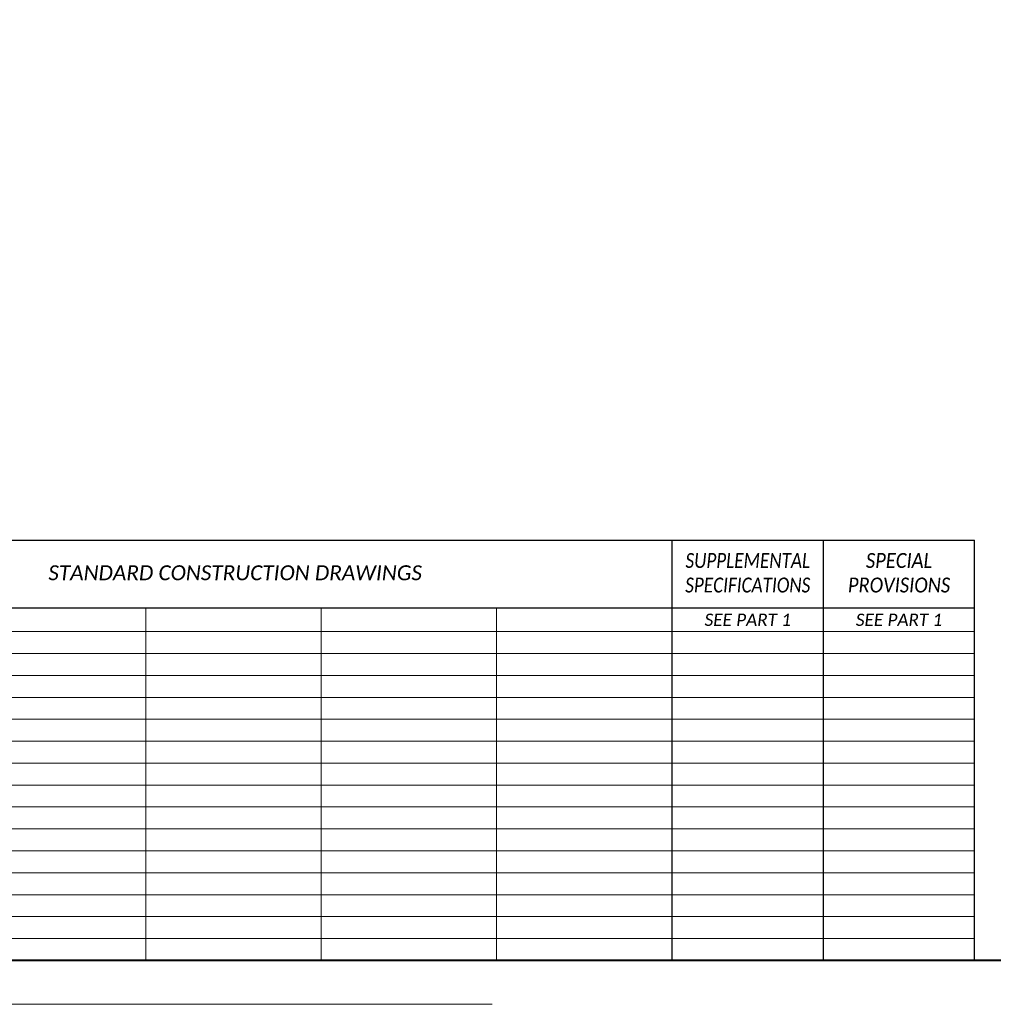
# Paper-space layout 'Title Sheet' of a CAD drawing. Header units: feet. Extents: x 0 to 34, y 0 to 22.
# Tile 17 of 47: x 12.7 to 23.8, y 0 to 11.2. Entities that reach past the tile are written whole.
import ezdxf
from ezdxf.enums import TextEntityAlignment as Align

# ---------------------------------------------------------------- set-up
doc = ezdxf.new("R2010")
doc.units = ezdxf.units.FT
doc.header["$MEASUREMENT"] = 0
doc.linetypes.add('DGN Style 3', pattern=[25.340844, 18.100603, -7.240241])
doc.linetypes.add('OhDOT_USTN3', pattern=[0.22, 0.165, -0.055])
for name, color, linetype in [('SH_Border', 7, 'Continuous'), ('SH_Data', 7, 'Continuous'), ('SH_Text', 7, 'Continuous')]:
    doc.layers.add(name, color=color, linetype=linetype)
doc.layers.add('SH_Cut_Line', color=7, linetype='OhDOT_USTN3', plot=False)
doc.styles.add('Style-Calibri IF', font='calibrii.ttf')

psp = doc.layouts.new('Title Sheet')

# ---------------------------------------------------------------- linework, layer by layer
at = {"layer": 'SH_Border', "color": 7, "linetype": 'Continuous', "lineweight": 40, "flags": 128}
psp.add_lwpolyline([(1.5, 21.5), (33.5, 21.5), (33.5, 0.5), (1.5, 0.5)], close=True, dxfattribs=at)
at = {"layer": 'SH_Cut_Line', "color": 7, "linetype": 'DGN Style 3', "lineweight": 0, "flags": 128}
psp.add_lwpolyline([(0, 0), (34, 0), (34, 22), (0, 22)], close=True, dxfattribs=at)
at = {"layer": 'SH_Data', "color": 7, "linetype": 'Continuous', "lineweight": 30}
for p, q in [((10.15, 5.292), (23.6, 5.292)), ((20.15, 0.5), (20.15, 5.292)), ((21.875, 0.5), (21.875, 5.292)), ((23.6, 0.5), (23.6, 5.292)), ((10.15, 4.521), (23.6, 4.521))]:
    psp.add_line(p, q, dxfattribs=at)
at = {"layer": 'SH_Data', "color": 7, "linetype": 'Continuous', "lineweight": 13}
for p, q in [((14.15, 0.5), (14.15, 4.521)), ((16.15, 0.5), (16.15, 4.521)), ((18.15, 0.5), (18.15, 4.521))]:
    psp.add_line(p, q, dxfattribs=at)
at = {"layer": 'SH_Data', "color": 7, "linetype": 'Continuous', "lineweight": 0}
for p, q in [((10.15, 4.25), (23.6, 4.25)), ((10.15, 4), (23.6, 4)), ((10.15, 3.75), (23.6, 3.75)), ((10.15, 3.5), (23.6, 3.5)), ((10.15, 3.25), (23.6, 3.25)), ((10.15, 3), (23.6, 3)), ((10.15, 2.75), (23.6, 2.75)), ((10.15, 2.5), (23.6, 2.5)), ((10.15, 2.25), (23.6, 2.25)), ((10.15, 2), (23.6, 2)), ((10.15, 1.75), (23.6, 1.75)), ((10.15, 1.5), (23.6, 1.5)), ((10.15, 1.25), (23.6, 1.25)), ((10.15, 1), (23.6, 1)), ((10.15, 0.75), (23.6, 0.75))]:
    psp.add_line(p, q, dxfattribs=at)

# ---------------------------------------------------------------- texts
at = {"layer": 'SH_Text', "lineweight": 0, "style": 'Style-Calibri IF'}
for s, width, p in [('SUPPLEMENTAL', 0.823529, (21.013, 5.061)), ('SPECIAL', 0.882353, (22.738, 5.061)), ('SPECIFICATIONS', 0.823529, (21.013, 4.781)), ('PROVISIONS', 0.882353, (22.738, 4.781))]:
    psp.add_text(s, height=0.17, dxfattribs=dict(at, width=width)).set_placement(p, align=Align.MIDDLE_CENTER)
psp.add_text('STANDARD CONSTRUCTION DRAWINGS', height=0.17, dxfattribs=at).set_placement((15.168, 4.921), align=Align.MIDDLE_CENTER)
at = {"layer": 'SH_Text', "style": 'Style-Calibri IF'}
for p in [(21.013, 4.385), (22.738, 4.385)]:
    psp.add_text('SEE PART 1', height=0.14, dxfattribs=at).set_placement(p, align=Align.MIDDLE_CENTER)

doc.saveas('drawing.dxf')
